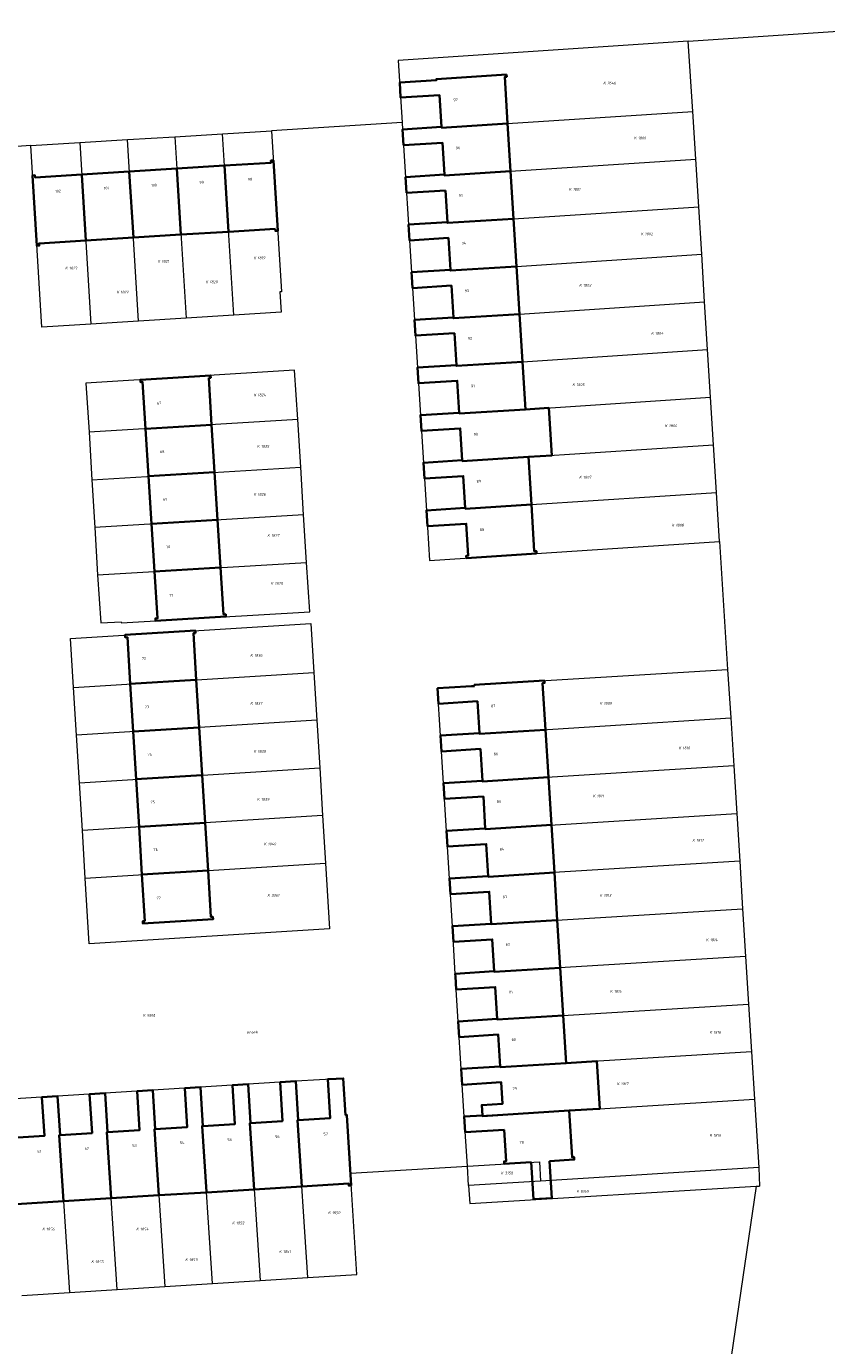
# Model space of a CAD drawing. Header units: metres. Extents: x 162165 to 162962, y 502542 to 503146.
# Tile 5 of 11: x 162576 to 162682, y 502709 to 502883. Entities that reach past the tile are written whole.
import ezdxf
from ezdxf.enums import TextEntityAlignment as Align
from ezdxf.lldxf.tags import DXFTag

# ---------------------------------------------------------------- set-up
doc = ezdxf.new("R2010")
doc.units = ezdxf.units.M
doc.layers.add('B-PV-KG-GRENS_PERCEEL-G', color=150, linetype='KG-PERCEEL-SO', lineweight=5, true_color=0x007fff)
doc.layers.add('B-PV-KG-GRENS_PERCEEL-S', color=150, linetype='Continuous', lineweight=5, true_color=0x007fff)
for name, color, linetype, lineweight in [('B-PV-OG-BEBOUWING-G', 7, 'Continuous', 35), ('B-PV-OG-BEBOUWING_HUISNUMMER-T18', 10, 'Continuous', 18), ('B-PV-OG-BEBOUWING_STRAATNAAM-T18', 10, 'Continuous', 18)]:
    doc.layers.add(name, color=color, linetype=linetype, lineweight=lineweight)
doc.styles.add('NLCS-ISO', font='NLCS-ISO.ttf', dxfattribs={"height": 1.8})
doc.styles.add('NLCS-ISO-M200-T18', font='NLCS-ISO.ttf', dxfattribs={"height": 1.8})
doc.styles.get("Standard").update_dxf_attribs({"font": 'arial.ttf'})
tags = doc.linetypes.add('KG-PERCEEL-SO', pattern='A,5.5,-2,["P",Standard,S=1.8,R=0,X=-0.5,Y=-0.9],-2,5.5,-2,[5,NLCS.SHX,S=0.75,R=0,X=0,Y=0],-2', length=19).pattern_tags.tags
tags[6] = DXFTag(74, 10)

# ---------------------------------------------------------------- blocks, each defined once
blk = doc.blocks.new('SKG-PERCEELNUMMER-SO')
at = {"style": 'NLCS-ISO', "oblique": 10, "flags": 1}
for tag, p in [('GEMEENTECODE', (0, 2.55)), ('PERCEELGROOTTE', (0, -2.45))]:
    blk.add_attdef(tag, text='', height=1.8, dxfattribs=at).set_placement(p, align=Align.MIDDLE_CENTER)
at = {"style": 'NLCS-ISO', "oblique": 10}
blk.add_attdef('SECTIE', text='', height=1.8, dxfattribs=at).set_placement((-0.5, 0), align=Align.MIDDLE_RIGHT)
blk.add_attdef('PERCEELNUMMER', text='', height=1.8, dxfattribs=at).set_placement((0.5, 0), align=Align.MIDDLE_LEFT)

msp = doc.modelspace()

# ---------------------------------------------------------------- linework, layer by layer
at = {"layer": 'B-PV-KG-GRENS_PERCEEL-G'}
for points in [[(162663.377, 502880.801), (162692.407, 502882.742)], [(162663.377, 502880.801), (162625.082, 502878.241), (162625.594, 502870.036)], [(162663.959, 502871.507), (162663.377, 502880.801)], [(162625.651, 502869.136), (162630.781, 502869.457), (162630.787, 502869.357), (162639.521, 502869.902), (162663.959, 502871.507)], [(162664.353, 502865.219), (162663.959, 502871.507)], [(162601.882, 502868.566), (162608.347, 502868.967)], [(162608.347, 502868.967), (162609.672, 502847.698), (162609.447, 502847.684), (162609.61, 502844.989), (162603.353, 502844.601)], [(162625.594, 502870.036), (162608.347, 502868.967)], [(162625.594, 502870.036), (162625.651, 502869.136)], [(162625.651, 502869.136), (162626.043, 502862.848)], [(162576.553, 502866.997), (162583.018, 502867.398)], [(162583.018, 502867.398), (162589.306, 502867.787)], [(162583.018, 502867.398), (162584.489, 502843.432)], [(162589.306, 502867.787), (162595.594, 502868.177)], [(162590.777, 502843.822), (162589.306, 502867.787)], [(162595.594, 502868.177), (162601.882, 502868.566)], [(162595.594, 502868.177), (162597.065, 502844.212)], [(162603.353, 502844.601), (162601.882, 502868.566)], [(162576.553, 502866.997), (162573.422, 502866.803)], [(162584.489, 502843.432), (162578.001, 502843.03), (162576.553, 502866.997)], [(162626.043, 502862.848), (162631.174, 502863.169), (162631.179, 502863.069), (162639.913, 502863.614), (162664.353, 502865.219)], [(162664.747, 502858.932), (162664.353, 502865.219)], [(162626.043, 502862.848), (162626.436, 502856.561)], [(162626.436, 502856.561), (162631.567, 502856.882), (162631.572, 502856.783), (162640.305, 502857.327), (162664.747, 502858.932)], [(162665.141, 502852.644), (162664.747, 502858.932)], [(162626.436, 502856.561), (162626.828, 502850.273)], [(162626.828, 502850.273), (162631.96, 502850.594), (162631.965, 502850.495), (162640.697, 502851.039), (162665.141, 502852.644)], [(162665.534, 502846.357), (162665.141, 502852.644)], [(162626.828, 502850.273), (162627.221, 502843.985)], [(162627.221, 502843.985), (162632.353, 502844.306), (162632.358, 502844.207), (162641.089, 502844.751), (162665.534, 502846.357)], [(162665.928, 502840.069), (162665.534, 502846.357)], [(162603.353, 502844.601), (162597.065, 502844.212)], [(162590.777, 502843.822), (162584.489, 502843.432)], [(162597.065, 502844.212), (162590.777, 502843.822)], [(162627.221, 502843.985), (162627.614, 502837.697)], [(162627.614, 502837.697), (162632.746, 502838.018), (162632.751, 502837.919), (162641.481, 502838.463), (162665.928, 502840.069)], [(162666.322, 502833.781), (162665.928, 502840.069)], [(162627.614, 502837.697), (162628.007, 502831.41)], [(162611.819, 502830.834), (162611.382, 502837.342), (162583.804, 502835.651), (162584.244, 502829.172)], [(162628.007, 502831.41), (162633.139, 502831.731), (162633.144, 502831.631), (162641.873, 502832.175), (162666.322, 502833.781)], [(162666.716, 502827.494), (162666.322, 502833.781)], [(162611.819, 502830.834), (162584.244, 502829.172)], [(162612.198, 502824.546), (162611.819, 502830.834)], [(162628.007, 502831.41), (162628.399, 502825.122)], [(162584.244, 502829.172), (162584.623, 502822.884)], [(162628.399, 502825.122), (162633.532, 502825.443), (162633.536, 502825.344), (162642.265, 502825.888), (162666.716, 502827.494)], [(162667.109, 502821.206), (162666.716, 502827.494)], [(162584.623, 502822.884), (162612.198, 502824.546)], [(162612.577, 502818.257), (162612.198, 502824.546)], [(162628.399, 502825.122), (162628.792, 502818.834)], [(162584.623, 502822.884), (162585.002, 502816.595)], [(162628.792, 502818.834), (162633.925, 502819.155), (162633.928, 502819.056), (162642.657, 502819.6), (162667.109, 502821.206)], [(162667.515, 502814.731), (162667.109, 502821.206)], [(162612.577, 502818.257), (162585.002, 502816.595)], [(162612.956, 502811.968), (162612.577, 502818.257)], [(162628.792, 502818.834), (162629.206, 502812.206), (162667.515, 502814.731)], [(162585.002, 502816.595), (162585.381, 502810.306)], [(162667.515, 502814.731), (162668.573, 502797.844)], [(162585.381, 502810.306), (162612.956, 502811.968)], [(162585.381, 502810.306), (162585.81, 502803.977), (162588.506, 502804.137), (162588.516, 502803.987), (162613.391, 502805.46), (162612.956, 502811.968)], [(162582.207, 502795.447), (162581.808, 502801.935), (162613.538, 502803.903), (162613.933, 502797.425)], [(162582.207, 502795.447), (162613.933, 502797.425)], [(162613.933, 502797.425), (162614.317, 502791.137)], [(162630.649, 502789.092), (162630.259, 502795.338), (162635.13, 502795.636), (162635.12, 502795.796), (162668.573, 502797.844)], [(162668.573, 502797.844), (162668.975, 502791.424)], [(162582.593, 502789.149), (162582.207, 502795.447)], [(162614.317, 502791.137), (162582.593, 502789.149)], [(162614.317, 502791.137), (162614.7, 502784.849)], [(162630.649, 502789.092), (162635.789, 502789.413), (162635.794, 502789.333), (162668.975, 502791.424)], [(162668.975, 502791.424), (162669.372, 502785.086)], [(162582.98, 502782.861), (162582.593, 502789.149)], [(162631.042, 502782.804), (162630.649, 502789.092)], [(162582.98, 502782.861), (162614.7, 502784.849)], [(162614.7, 502784.849), (162615.084, 502778.56)], [(162669.372, 502785.086), (162636.186, 502783.045), (162636.182, 502783.125), (162631.042, 502782.804)], [(162669.372, 502785.086), (162669.766, 502778.798)], [(162583.366, 502776.573), (162582.98, 502782.861)], [(162631.434, 502776.517), (162631.042, 502782.804)], [(162615.084, 502778.56), (162583.366, 502776.573)], [(162615.084, 502778.56), (162615.467, 502772.272)], [(162631.434, 502776.517), (162636.574, 502776.838), (162636.579, 502776.758), (162669.766, 502778.798)], [(162669.766, 502778.798), (162670.159, 502772.511)], [(162583.752, 502770.285), (162583.366, 502776.573)], [(162631.827, 502770.229), (162631.434, 502776.517)], [(162583.752, 502770.285), (162615.467, 502772.272)], [(162615.467, 502772.272), (162615.996, 502763.602), (162584.285, 502761.619), (162583.752, 502770.285)], [(162670.159, 502772.511), (162636.972, 502770.47), (162636.967, 502770.55), (162631.827, 502770.229)], [(162670.159, 502772.511), (162670.553, 502766.223)], [(162632.22, 502763.941), (162631.827, 502770.229)], [(162632.22, 502763.941), (162637.36, 502764.262), (162637.365, 502764.182), (162670.553, 502766.223)], [(162670.553, 502766.223), (162670.947, 502759.935)], [(162632.612, 502757.653), (162632.22, 502763.941)], [(162670.947, 502759.935), (162637.758, 502757.894), (162637.753, 502757.974), (162632.612, 502757.653)], [(162670.947, 502759.935), (162671.341, 502753.648)], [(162633.005, 502751.366), (162632.612, 502757.653)], [(162633.005, 502751.366), (162638.145, 502751.687), (162638.15, 502751.606), (162671.341, 502753.648)], [(162671.341, 502753.648), (162671.734, 502747.36)], [(162633.398, 502745.078), (162633.005, 502751.366)], [(162671.734, 502747.36), (162638.543, 502745.319), (162638.538, 502745.399), (162633.398, 502745.078)], [(162671.734, 502747.36), (162672.128, 502741.072)], [(162611.536, 502743.447), (162605.248, 502743.055)], [(162618.767, 502731.304), (162618.287, 502738.988), (162618.127, 502738.978), (162617.823, 502743.839), (162611.536, 502743.447)], [(162613.12, 502717.524), (162611.756, 502738.311), (162611.856, 502738.317), (162611.536, 502743.447)], [(162633.791, 502738.79), (162633.398, 502745.078)], [(162586.385, 502741.879), (162580.097, 502741.487)], [(162592.673, 502742.271), (162586.385, 502741.879)], [(162587.969, 502715.953), (162586.605, 502736.743), (162586.705, 502736.748), (162586.385, 502741.879)], [(162598.96, 502742.663), (162592.673, 502742.271)], [(162592.673, 502742.271), (162592.993, 502737.14), (162592.892, 502737.135), (162594.256, 502716.346)], [(162605.248, 502743.055), (162598.96, 502742.663)], [(162600.545, 502716.738), (162599.181, 502737.527), (162599.28, 502737.533), (162598.96, 502742.663)], [(162605.248, 502743.055), (162605.568, 502737.925), (162605.468, 502737.919), (162606.832, 502717.131)], [(162580.097, 502741.487), (162573.809, 502741.095)], [(162580.097, 502741.487), (162580.417, 502736.356), (162580.318, 502736.351), (162581.682, 502715.56)], [(162633.791, 502738.79), (162638.931, 502739.111), (162638.936, 502739.031), (162672.128, 502741.072)], [(162672.128, 502741.072), (162672.693, 502732.053)], [(162634.199, 502732.252), (162633.791, 502738.79)], [(162613.12, 502717.524), (162619.603, 502717.929), (162618.767, 502731.304)], [(162618.767, 502731.304), (162634.199, 502732.252)], [(162634.199, 502732.252), (162643.707, 502732.836), (162643.867, 502730.281)], [(162634.358, 502729.697), (162634.199, 502732.252)], [(162672.693, 502732.053), (162643.867, 502730.281)], [(162672.693, 502732.053), (162672.788, 502729.614)], [(162643.867, 502730.281), (162634.358, 502729.697)], [(162634.358, 502729.697), (162634.508, 502727.292)], [(162634.508, 502727.292), (162672.332, 502729.587)], [(162672.332, 502729.587), (162665.259, 502681.247)], [(162672.332, 502729.587), (162672.788, 502729.614)], [(162606.832, 502717.131), (162613.12, 502717.524)], [(162575.393, 502715.167), (162581.682, 502715.56)], [(162581.682, 502715.56), (162587.969, 502715.953)], [(162587.969, 502715.953), (162594.256, 502716.346)], [(162594.256, 502716.346), (162600.545, 502716.738)], [(162600.545, 502716.738), (162606.832, 502717.131)]]:
    msp.add_lwpolyline(points, dxfattribs=at)
at = {"layer": 'B-PV-OG-BEBOUWING-G'}
for points in [[(162639.384, 502876.402), (162630.115, 502875.794), (162630.125, 502875.635), (162625.265, 502875.316), (162625.388, 502873.348), (162630.518, 502873.669), (162630.781, 502869.457), (162630.787, 502869.357), (162639.519, 502869.902), (162639.135, 502876.065), (162639.404, 502876.083)], [(162625.78, 502867.06), (162630.91, 502867.381), (162631.174, 502863.169), (162631.179, 502863.069), (162639.911, 502863.614), (162639.519, 502869.902), (162630.787, 502869.357), (162630.781, 502869.457), (162625.651, 502869.136)], [(162589.565, 502863.576), (162583.277, 502863.186), (162583.28, 502863.136), (162583.812, 502854.462), (162590.1, 502854.852)], [(162590.1, 502854.852), (162596.388, 502855.241), (162595.852, 502863.965), (162589.565, 502863.576)], [(162596.388, 502855.241), (162602.676, 502855.631), (162602.14, 502864.355), (162595.852, 502863.965)], [(162608.834, 502856.012), (162608.851, 502855.733), (162609.17, 502855.753), (162608.592, 502865.035), (162608.273, 502865.015), (162608.29, 502864.736), (162602.14, 502864.355), (162602.676, 502855.631)], [(162631.303, 502861.093), (162631.567, 502856.882), (162631.572, 502856.783), (162640.303, 502857.327), (162639.911, 502863.614), (162631.179, 502863.069), (162631.174, 502863.169), (162626.043, 502862.848), (162626.173, 502860.772)], [(162583.28, 502863.136), (162583.277, 502863.186), (162577.126, 502862.805), (162577.109, 502863.084), (162576.791, 502863.064), (162577.351, 502853.781), (162577.67, 502853.801), (162577.653, 502854.08), (162583.812, 502854.462)], [(162631.965, 502850.495), (162640.696, 502851.039), (162640.303, 502857.327), (162631.572, 502856.783), (162631.567, 502856.882), (162626.436, 502856.561), (162626.566, 502854.485), (162631.696, 502854.806), (162631.96, 502850.594)], [(162626.866, 502849.677), (162626.958, 502848.197), (162632.088, 502848.518), (162632.353, 502844.306), (162632.357, 502844.207), (162641.088, 502844.751), (162640.696, 502851.039), (162631.965, 502850.495), (162631.96, 502850.594), (162626.829, 502850.273)], [(162641.48, 502838.463), (162641.088, 502844.751), (162632.357, 502844.207), (162632.353, 502844.306), (162627.221, 502843.985), (162627.351, 502841.909), (162632.482, 502842.23), (162632.746, 502838.018), (162632.748, 502837.919)], [(162641.872, 502832.176), (162641.48, 502838.463), (162632.748, 502837.919), (162632.746, 502838.018), (162627.614, 502837.697), (162627.744, 502835.621), (162632.874, 502835.942), (162633.139, 502831.731), (162633.14, 502831.632)], [(162600.044, 502836.327), (162600.323, 502836.344), (162600.303, 502836.661), (162591.021, 502836.091), (162591.041, 502835.774), (162591.32, 502835.791), (162591.711, 502829.622), (162600.433, 502830.148)], [(162633.532, 502825.443), (162633.532, 502825.344), (162642.264, 502825.888), (162645.358, 502826.081), (162644.966, 502832.369), (162641.872, 502832.176), (162633.14, 502831.632), (162633.139, 502831.731), (162628.007, 502831.41), (162628.136, 502829.334), (162633.267, 502829.655)], [(162600.83, 502823.861), (162600.433, 502830.148), (162591.711, 502829.622), (162592.109, 502823.335)], [(162633.532, 502825.344), (162633.532, 502825.443), (162628.399, 502825.122), (162628.529, 502823.046), (162633.659, 502823.367), (162633.925, 502819.155), (162633.924, 502819.056), (162642.656, 502819.6), (162642.264, 502825.888)], [(162600.83, 502823.861), (162592.109, 502823.335), (162592.507, 502817.048), (162601.226, 502817.573)], [(162643.331, 502813.137), (162643.311, 502813.456), (162643.042, 502813.438), (162642.656, 502819.6), (162633.924, 502819.056), (162633.925, 502819.155), (162628.792, 502818.834), (162628.922, 502816.758), (162634.052, 502817.079), (162634.315, 502812.864), (162634.046, 502812.846), (162634.066, 502812.526)], [(162592.905, 502810.76), (162601.622, 502811.285), (162601.226, 502817.573), (162592.507, 502817.048)], [(162592.905, 502810.76), (162593.296, 502804.59), (162593.017, 502804.573), (162593.037, 502804.254), (162602.311, 502804.804), (162602.291, 502805.123), (162602.012, 502805.106), (162601.622, 502811.285)], [(162598.307, 502802.638), (162598.287, 502802.956), (162589.005, 502802.38), (162589.025, 502802.062), (162589.304, 502802.079), (162589.685, 502795.913), (162598.357, 502796.454), (162598.407, 502796.457), (162598.028, 502802.621)], [(162598.407, 502796.457), (162598.357, 502796.454), (162589.685, 502795.913), (162590.074, 502789.617), (162590.124, 502789.62), (162598.744, 502790.161), (162598.794, 502790.164)], [(162635.13, 502795.636), (162634.735, 502795.612), (162631.809, 502795.433), (162630.259, 502795.338), (162630.386, 502793.304), (162635.526, 502793.625), (162635.789, 502789.413), (162635.799, 502789.333), (162644.512, 502789.876), (162644.128, 502796.028), (162644.397, 502796.044), (162644.377, 502796.363), (162635.12, 502795.796)], [(162599.181, 502783.876), (162598.794, 502790.164), (162598.744, 502790.161), (162590.124, 502789.62), (162590.074, 502789.617), (162590.462, 502783.33), (162599.131, 502783.873)], [(162630.649, 502789.092), (162630.779, 502787.016), (162635.919, 502787.337), (162636.182, 502783.125), (162636.191, 502783.045), (162644.904, 502783.588), (162644.512, 502789.876), (162635.799, 502789.333), (162635.789, 502789.413)], [(162590.901, 502777.045), (162599.568, 502777.588), (162599.181, 502783.876), (162599.131, 502783.873), (162590.462, 502783.33), (162590.851, 502777.042)], [(162636.182, 502783.125), (162631.042, 502782.804), (162631.171, 502780.728), (162636.312, 502781.049), (162636.574, 502776.838), (162636.583, 502776.757), (162645.296, 502777.3), (162644.904, 502783.588), (162636.191, 502783.045)], [(162591.239, 502770.754), (162599.955, 502771.3), (162599.568, 502777.588), (162590.901, 502777.045), (162590.851, 502777.042)], [(162636.583, 502776.757), (162636.574, 502776.838), (162631.434, 502776.517), (162631.564, 502774.441), (162636.704, 502774.762), (162636.967, 502770.55), (162636.975, 502770.469), (162645.688, 502771.012), (162645.296, 502777.3)], [(162591.619, 502764.603), (162591.34, 502764.586), (162591.36, 502764.266), (162600.632, 502764.846), (162600.612, 502765.165), (162600.333, 502765.148), (162599.955, 502771.3), (162591.239, 502770.754)], [(162631.957, 502768.153), (162637.097, 502768.474), (162637.36, 502764.262), (162637.366, 502764.182), (162646.08, 502764.725), (162645.688, 502771.012), (162636.975, 502770.469), (162636.967, 502770.55), (162631.827, 502770.229)], [(162632.35, 502761.865), (162637.49, 502762.186), (162637.753, 502757.974), (162637.758, 502757.894), (162646.472, 502758.437), (162646.08, 502764.725), (162637.366, 502764.182), (162637.36, 502764.262), (162632.22, 502763.941)], [(162637.758, 502757.894), (162637.753, 502757.974), (162632.613, 502757.653), (162632.636, 502757.277), (162632.742, 502755.577), (162637.883, 502755.898), (162638.145, 502751.687), (162638.15, 502751.606), (162646.864, 502752.149), (162646.472, 502758.437)], [(162646.864, 502752.149), (162638.15, 502751.606), (162638.145, 502751.687), (162633.005, 502751.366), (162633.135, 502749.29), (162638.275, 502749.611), (162638.538, 502745.399), (162638.543, 502745.319), (162647.256, 502745.862)], [(162638.543, 502745.319), (162638.538, 502745.399), (162633.398, 502745.078), (162633.528, 502743.002), (162638.668, 502743.323), (162638.845, 502740.488), (162636.101, 502740.317), (162636.186, 502738.939), (162636.191, 502738.86), (162647.648, 502739.574), (162651.544, 502739.817), (162651.705, 502739.827), (162651.313, 502746.115), (162647.256, 502745.862)], [(162606.042, 502729.177), (162612.33, 502729.569), (162611.756, 502738.311), (162611.856, 502738.317), (162611.536, 502743.447), (162609.47, 502743.318), (162609.79, 502738.189), (162605.568, 502737.925), (162605.468, 502737.919)], [(162618.867, 502729.706), (162618.287, 502738.988), (162618.127, 502738.978), (162617.823, 502743.839), (162615.945, 502743.722), (162615.758, 502743.71), (162616.078, 502738.58), (162611.856, 502738.317), (162611.756, 502738.311), (162612.33, 502729.569), (162618.531, 502729.955), (162618.548, 502729.686)], [(162586.605, 502736.743), (162586.705, 502736.748), (162586.385, 502741.878), (162584.319, 502741.749), (162584.639, 502736.621), (162580.417, 502736.356), (162580.318, 502736.351), (162580.892, 502727.609), (162587.179, 502728.001)], [(162592.892, 502737.135), (162592.993, 502737.14), (162592.673, 502742.27), (162590.607, 502742.141), (162590.927, 502737.012), (162586.705, 502736.748), (162586.605, 502736.743), (162587.179, 502728.001), (162593.466, 502728.393)], [(162598.96, 502742.663), (162596.894, 502742.534), (162597.214, 502737.404), (162592.993, 502737.14), (162592.892, 502737.135), (162593.466, 502728.393), (162599.755, 502728.785), (162599.752, 502728.835), (162599.181, 502737.527), (162599.28, 502737.533)], [(162603.182, 502742.926), (162603.502, 502737.796), (162599.28, 502737.533), (162599.181, 502737.527), (162599.752, 502728.835), (162599.755, 502728.785), (162606.042, 502729.177), (162605.468, 502737.919), (162605.568, 502737.925), (162605.248, 502743.055)], [(162574.599, 502727.267), (162574.602, 502727.217), (162580.892, 502727.609), (162580.318, 502736.351), (162580.417, 502736.356), (162580.097, 502741.486), (162578.031, 502741.357), (162578.351, 502736.228), (162574.129, 502735.964), (162574.029, 502735.958)], [(162645.049, 502732.919), (162648.322, 502733.12), (162648.302, 502733.439), (162648.033, 502733.423), (162647.648, 502739.574), (162636.191, 502738.86), (162636.186, 502738.939), (162633.791, 502738.79), (162633.92, 502736.714), (162639.061, 502737.035), (162639.319, 502732.888), (162639.05, 502732.871), (162639.07, 502732.556), (162642.614, 502732.767), (162642.931, 502727.88), (162645.367, 502728.027)]]:
    msp.add_lwpolyline(points, close=True, dxfattribs=at)

# ---------------------------------------------------------------- block references
at = {"layer": 'B-PV-KG-GRENS_PERCEEL-S', "xscale": 0.2, "yscale": 0.2, "zscale": 0.2}
for p, values in [((162652.574, 502875.258), {'PERCEELNUMMER': '2646', 'SECTIE': 'K'}), ((162656.646, 502868.017), {'PERCEELNUMMER': '1800', 'SECTIE': 'K'}), ((162648.048, 502861.229), {'PERCEELNUMMER': '1801', 'SECTIE': 'K'}), ((162657.551, 502855.346), {'PERCEELNUMMER': '1802', 'SECTIE': 'K'}), ((162593.745, 502851.726), {'PERCEELNUMMER': '1821', 'SECTIE': 'K'}), ((162606.416, 502852.179), {'PERCEELNUMMER': '1819', 'SECTIE': 'K'}), ((162581.527, 502850.821), {'PERCEELNUMMER': '1823', 'SECTIE': 'K'}), ((162600.08, 502849.011), {'PERCEELNUMMER': '1820', 'SECTIE': 'K'}), ((162649.406, 502848.559), {'PERCEELNUMMER': '1803', 'SECTIE': 'K'}), ((162588.315, 502847.653), {'PERCEELNUMMER': '1822', 'SECTIE': 'K'}), ((162658.909, 502842.223), {'PERCEELNUMMER': '1804', 'SECTIE': 'K'}), ((162606.416, 502834.078), {'PERCEELNUMMER': '1824', 'SECTIE': 'K'}), ((162648.501, 502835.435), {'PERCEELNUMMER': '1805', 'SECTIE': 'K'}), ((162660.719, 502830.005), {'PERCEELNUMMER': '1806', 'SECTIE': 'K'}), ((162606.868, 502827.29), {'PERCEELNUMMER': '1825', 'SECTIE': 'K'}), ((162649.406, 502823.217), {'PERCEELNUMMER': '1807', 'SECTIE': 'K'}), ((162606.416, 502820.954), {'PERCEELNUMMER': '1826', 'SECTIE': 'K'}), ((162661.624, 502816.882), {'PERCEELNUMMER': '1808', 'SECTIE': 'K'}), ((162608.226, 502815.524), {'PERCEELNUMMER': '1827', 'SECTIE': 'K'}), ((162608.678, 502809.189), {'PERCEELNUMMER': '1828', 'SECTIE': 'K'}), ((162605.963, 502799.686), {'PERCEELNUMMER': '1836', 'SECTIE': 'K'}), ((162605.963, 502793.35), {'PERCEELNUMMER': '1837', 'SECTIE': 'K'}), ((162652.121, 502793.35), {'PERCEELNUMMER': '1809', 'SECTIE': 'K'}), ((162606.416, 502787.015), {'PERCEELNUMMER': '1838', 'SECTIE': 'K'}), ((162662.529, 502787.467), {'PERCEELNUMMER': '1810', 'SECTIE': 'K'}), ((162606.868, 502780.679), {'PERCEELNUMMER': '1839', 'SECTIE': 'K'}), ((162651.216, 502781.132), {'PERCEELNUMMER': '1811', 'SECTIE': 'K'}), ((162607.773, 502774.797), {'PERCEELNUMMER': '1840', 'SECTIE': 'K'}), ((162664.339, 502775.249), {'PERCEELNUMMER': '1812', 'SECTIE': 'K'}), ((162608.226, 502768.009), {'PERCEELNUMMER': '3361', 'SECTIE': 'K'}), ((162652.121, 502768.009), {'PERCEELNUMMER': '1813', 'SECTIE': 'K'}), ((162666.149, 502762.126), {'PERCEELNUMMER': '1814', 'SECTIE': 'K'}), ((162653.479, 502755.338), {'PERCEELNUMMER': '1815', 'SECTIE': 'K'}), ((162591.798, 502752.152), {'PERCEELNUMMER': '9810', 'SECTIE': 'K'}), ((162666.602, 502749.907), {'PERCEELNUMMER': '1816', 'SECTIE': 'K'}), ((162654.384, 502743.12), {'PERCEELNUMMER': '1817', 'SECTIE': 'K'}), ((162666.602, 502736.332), {'PERCEELNUMMER': '1818', 'SECTIE': 'K'}), ((162639.055, 502731.335), {'PERCEELNUMMER': '3158', 'SECTIE': 'K'}), ((162649.047, 502728.932), {'PERCEELNUMMER': '8169', 'SECTIE': 'K'}), ((162616.249, 502726.085), {'PERCEELNUMMER': '1850', 'SECTIE': 'K'}), ((162603.579, 502724.737), {'PERCEELNUMMER': '1852', 'SECTIE': 'K'}), ((162578.508, 502723.929), {'PERCEELNUMMER': '1856', 'SECTIE': 'K'}), ((162590.909, 502723.929), {'PERCEELNUMMER': '1854', 'SECTIE': 'K'}), ((162609.779, 502720.963), {'PERCEELNUMMER': '1851', 'SECTIE': 'K'}), ((162584.978, 502719.616), {'PERCEELNUMMER': '1855', 'SECTIE': 'K'}), ((162597.379, 502719.885), {'PERCEELNUMMER': '1853', 'SECTIE': 'K'})]:
    msp.add_blockref('SKG-PERCEELNUMMER-SO', p, dxfattribs=at).add_auto_attribs(values)

# ---------------------------------------------------------------- texts
at = {"layer": 'B-PV-OG-BEBOUWING_HUISNUMMER-T18', "style": 'NLCS-ISO-M200-T18'}
for s, p in [('97', (162632.644, 502873.041)), ('96', (162632.96, 502866.697)), ('100', (162592.83, 502861.774)), ('99', (162599.118, 502862.164)), ('98', (162605.508, 502862.559)), ('102', (162580.152, 502860.988)), ('101', (162586.542, 502861.385)), ('95', (162633.352, 502860.409)), ('94', (162633.745, 502854.122)), ('93', (162634.137, 502847.834)), ('92', (162634.53, 502841.546)), ('91', (162634.922, 502835.259)), ('67', (162593.505, 502832.99)), ('90', (162635.319, 502828.887)), ('68', (162593.909, 502826.592)), ('89', (162635.707, 502822.683)), ('69', (162594.306, 502820.304)), ('88', (162636.136, 502816.291)), ('70', (162594.703, 502814.017)), ('71', (162595.108, 502807.616)), ('72', (162591.483, 502799.29)), ('73', (162591.878, 502792.892)), ('87', (162637.621, 502793.026)), ('86', (162637.966, 502786.669)), ('74', (162592.266, 502786.601)), ('75', (162592.653, 502780.313)), ('85', (162638.358, 502780.381)), ('76', (162593.041, 502774.025)), ('84', (162638.751, 502774.093)), ('77', (162593.435, 502767.636)), ('83', (162639.143, 502767.806)), ('82', (162639.535, 502761.518)), ('81', (162639.928, 502755.23)), ('80', (162640.32, 502748.943)), ('79', (162640.472, 502742.491)), ('56', (162609.106, 502736.141)), ('57', (162615.494, 502736.501)), ('52', (162583.956, 502734.573)), ('53', (162590.243, 502734.965)), ('54', (162596.531, 502735.357)), ('55', (162602.819, 502735.749)), ('78', (162641.385, 502735.38)), ('51', (162577.667, 502734.18))]:
    msp.add_text(s, height=0.36, rotation=3.5, dxfattribs=at).set_placement(p, align=Align.MIDDLE)
at = {"layer": 'B-PV-OG-BEBOUWING_STRAATNAAM-T18', "style": 'NLCS-ISO-M200-T18'}
msp.add_text('Kreek', height=0.36, rotation=3.2, dxfattribs=at).set_placement((162605.822, 502749.929), align=Align.MIDDLE)

doc.saveas('drawing.dxf')
